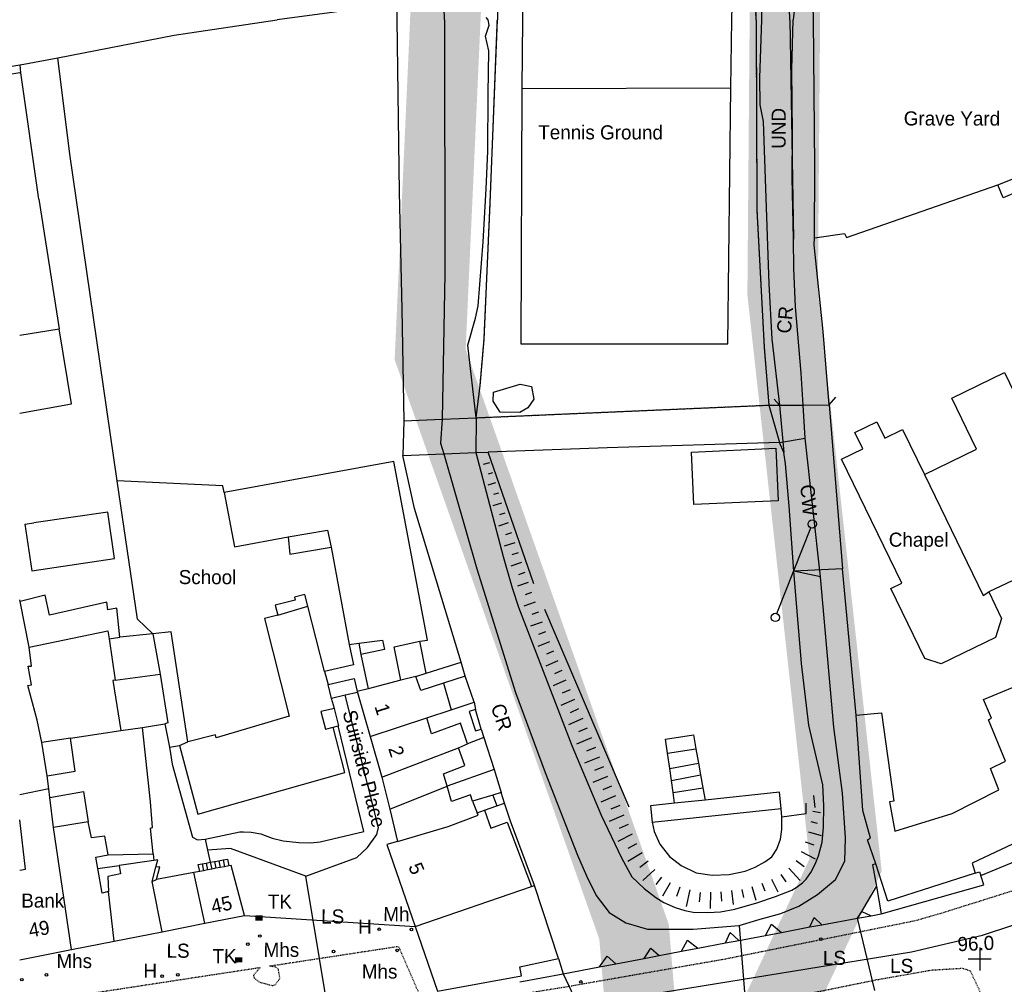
# Model space of a CAD drawing. Header units: metres. Extents: x 611948 to 1225781, y 656699 to 1316021.
# Tile 74 of 169: x 612748 to 612887, y 658706 to 658843. Entities that reach past the tile are written whole.
import ezdxf

# ---------------------------------------------------------------- set-up
doc = ezdxf.new("R2010")
doc.units = ezdxf.units.M
doc.linetypes.add('4696-07$0$PECK', pattern=[0.2, 0.1, -0.1])
doc.linetypes.add('4696-12$0$PECK', pattern=[0.2, 0.1, -0.1])
for name, color, linetype in [('- EXTENT OF CHANNEL SURVEY', 150, 'Continuous'), ('4696-07$0$GEN_LIN_D', 253, 'Continuous'), ('4696-07$0$GEN_PCK_D', 253, '4696-07$0$PECK'), ('4696-07$0$OTHER_SYM', 253, 'Continuous'), ('4696-07$0$TOWNLAND', 253, 'Continuous'), ('4696-07$0$WATER_FTR', 253, 'Continuous'), ('4696-11$0$BLD_OTL_S', 253, 'Continuous'), ('4696-11$0$GEN_LIN_D', 253, 'Continuous'), ('4696-12$0$BDY_SYM', 253, 'Continuous'), ('4696-12$0$BLD_INN_W', 253, 'Continuous'), ('4696-12$0$BLD_OTL_P', 253, 'Continuous'), ('4696-12$0$BLD_OTL_S', 253, 'Continuous'), ('4696-12$0$GEN_LIN_D', 253, 'Continuous'), ('4696-12$0$GEN_PCK_D', 253, '4696-12$0$PECK'), ('4696-12$0$HT_CTRL', 253, 'Continuous'), ('4696-12$0$MNR_LN_DT', 253, 'Continuous'), ('4696-12$0$OTHER_SYM', 253, 'Continuous'), ('4696-12$0$POLE_SYMB', 253, 'Continuous'), ('4696-12$0$ROADS', 253, 'Continuous'), ('4696-12$0$ROADS_CTR', 253, 'Continuous'), ('4696-12$0$ROADS_PCK', 253, '4696-12$0$PECK'), ('4696-12$0$TOWNLAND', 253, 'Continuous'), ('4696-12$0$WATER_FTR', 253, 'Continuous')]:
    doc.layers.add(name, color=color, linetype=linetype)
doc.styles.add('4696-12$0$STANDARD', font='txt')

# ---------------------------------------------------------------- blocks, each defined once
blk = doc.blocks.new('4696-07')
at = {"layer": '4696-07$0$GEN_LIN_D', "flags": 128}
for points in [[(612814.36, 658958.738), (612810.613, 658959.278), (612808.731, 658959.399), (612808.844, 658956.279), (612808.912, 658949.798), (612810.063, 658945.009), (612810.544, 658944.994), (612813.312, 658923.299), (612813.657, 658919.042), (612813.743, 658916.562), (612815.32, 658892.113), (612815.74, 658884.496), (612815.857, 658875.335), (612815.679, 658863.671), (612815.71, 658860.81), (612815.515, 658843.119)], [(612808.008, 658843.119), (612807.276, 658871.444), (612807.278, 658880.806), (612806.94, 658890.085), (612806.908, 658898.826), (612807.068, 658902.628), (612806.962, 658905.048)], [(612860.383, 658843.119), (612859.814, 658867.076), (612859.825, 658871.697), (612859.703, 658875.676), (612859.592, 658888.158), (612859.397, 658897.178), (612859.731, 658897.761)], [(612857.05, 658843.119), (612856.712, 658853.82), (612856.889, 658870.886), (612857.12, 658874.116)], [(612820.874, 658849.062), (612819.044, 658846.282), (612819.079, 658843.119)], [(612848.78, 658843.119), (612848.921, 658849.057)], [(612852.244, 658843.119), (612852.098, 658849.351)], [(612801.229, 658845.375), (612784.251, 658843.119)], [(612801.229, 658845.375), (612801.23, 658843.119)]]:
    blk.add_lwpolyline(points, dxfattribs=at)
at = {"layer": '4696-07$0$GEN_PCK_D', "flags": 128}
for points in [[(612814.36, 658958.738), (612810.613, 658959.278), (612808.731, 658959.399), (612808.844, 658956.279), (612808.912, 658949.798), (612810.063, 658945.009), (612810.544, 658944.994), (612813.312, 658923.299), (612813.657, 658919.042), (612813.743, 658916.562), (612815.32, 658892.113), (612815.74, 658884.496), (612815.857, 658875.335), (612815.679, 658863.671), (612815.71, 658860.81), (612815.515, 658843.119)], [(612852.244, 658843.119), (612852.098, 658849.351)]]:
    blk.add_lwpolyline(points, dxfattribs=at)
at = {"layer": '4696-07$0$OTHER_SYM', "flags": 128}
blk.add_lwpolyline([(612860.383, 658843.119), (612859.814, 658867.076), (612859.825, 658871.697), (612859.703, 658875.676), (612859.592, 658888.158), (612859.397, 658897.178), (612859.731, 658897.761)], dxfattribs=at)
at = {"layer": '4696-07$0$TOWNLAND', "flags": 128}
for points in [[(612808.008, 658843.119), (612807.276, 658871.444), (612807.278, 658880.806), (612806.94, 658890.085), (612806.908, 658898.826), (612807.068, 658902.628), (612806.962, 658905.048)], [(612857.12, 658874.116), (612857.46, 658858.769), (612857.431, 658849.668), (612857.687, 658844.79), (612857.495, 658843.119)]]:
    blk.add_lwpolyline(points, dxfattribs=at)
at = {"layer": '4696-07$0$WATER_FTR', "flags": 128}
for points in [[(612814.228, 658843.119), (612813.923, 658843.448)], [(612808.008, 658843.119), (612807.276, 658871.444), (612807.278, 658880.806), (612806.94, 658890.085), (612806.908, 658898.826), (612807.068, 658902.628), (612806.962, 658905.048)], [(612860.383, 658843.119), (612859.814, 658867.076), (612859.825, 658871.697), (612859.703, 658875.676), (612859.592, 658888.158), (612859.397, 658897.178), (612859.731, 658897.761)], [(612857.05, 658843.119), (612856.712, 658853.82), (612856.889, 658870.886), (612857.12, 658874.116)], [(612852.693, 658872.642), (612853.097, 658872.326), (612853.745, 658871.593), (612854.07, 658871.076), (612853.666, 658865.771), (612853.013, 658863.204), (612853.139, 658860.744), (612853.43, 658859.686), (612853.444, 658858.347), (612853.211, 658855.763), (612853.273, 658851.423), (612853.086, 658849.962), (612853.257, 658848.643), (612853.063, 658845.72), (612853.006, 658843.119)], [(612801.229, 658845.375), (612801.23, 658843.119)]]:
    blk.add_lwpolyline(points, dxfattribs=at)
blk = doc.blocks.new('4696-11')
at = {"layer": '4696-11$0$BLD_OTL_S', "flags": 128}
blk.add_lwpolyline([(612747.715, 658835.554), (612722.226, 658831.307)], dxfattribs=at)
at = {"layer": '4696-11$0$GEN_LIN_D', "flags": 128}
blk.add_lwpolyline([(612738.237, 658835.081), (612747.715, 658836.688)], dxfattribs=at)
blk = doc.blocks.new('4696-12$0$13', base_point=(160450.170478, 242323.105036))
blk.add_circle((160450.170478, 242323.105036), 0.187958)
blk = doc.blocks.new('4696-12$0$7', base_point=(160603.36571, 242323.240014))
blk.add_solid([(160602.823673, 242323.621135), (160603.847375, 242323.621135), (160602.826954, 242322.867264), (160603.847375, 242322.882888)])
blk = doc.blocks.new('4696-12$0$43', base_point=(147.36021, 308.857352))
blk.add_line((153.849537, 308.848253), (140.769785, 308.848253))
for centre in [(140.180307, 308.837153), (154.439015, 308.859353)]:
    blk.add_circle(centre, 0.589583)
blk = doc.blocks.new('4696-12$0$35', base_point=(150.27109, 306.896499))
for p, q in [((150.27109, 308.539432), (150.27109, 305.253567)), ((151.914023, 306.896499), (148.62816, 306.896499))]:
    blk.add_line(p, q)
blk = doc.blocks.new('4696-12')
at = {"layer": '4696-12$0$BLD_INN_W', "flags": 128}
for points in [[(612876.139, 658778.55), (612884.487, 658761.333), (612885.263, 658761.858)], [(612785.817, 658769.68), (612791.384, 658770.614), (612791.945, 658768.212)], [(612784.343, 658758.556), (612788.618, 658759.852)], [(612766.614, 658755.924), (612767.663, 658750.179)], [(612760.423, 658755.181), (612761.942, 658755.418)], [(612794.477, 658754.405), (612795.871, 658754.582)], [(612795.871, 658754.582), (612799.218, 658755.008), (612799.476, 658753.668), (612796.137, 658752.986)], [(612795.871, 658754.582), (612796.137, 658752.986)], [(612801.805, 658749.303), (612800.889, 658754.079), (612804.506, 658754.844)], [(612796.137, 658752.986), (612797.183, 658748.106)], [(612761.262, 658749.307), (612767.663, 658750.179)], [(612767.663, 658750.179), (612768.734, 658743.27), (612768.306, 658743.134)], [(612790.983, 658750.562), (612791.502, 658748.706)], [(612801.805, 658749.303), (612797.183, 658748.106)], [(612803.928, 658749.852), (612801.805, 658749.303)], [(612807.865, 658748.891), (612808.949, 658745.128)], [(612797.183, 658748.106), (612795.617, 658747.716)], [(612792.39, 658745.32), (612790.451, 658744.884), (612791.106, 658742.387), (612792.197, 658742.634)], [(612797.448, 658741.331), (612805.504, 658743.968)], [(612770.38, 658740.055), (612771.567, 658740.569)], [(612799.108, 658735.548), (612809.991, 658739.722)], [(612800.241, 658731.014), (612808.376, 658734.275)], [(612811.981, 658732.119), (612812.656, 658730.482)], [(612814.883, 658733.015), (612815.443, 658731.478)], [(612812.656, 658730.482), (612813.715, 658730.86)], [(612801.363, 658726.425), (612808.557, 658728.563), (612812.816, 658730.155), (612812.656, 658730.482)], [(612755.06, 658711.06), (612752.52, 658728.412)], [(612766.532, 658720.74), (612767.022, 658722.757)], [(612766.532, 658720.74), (612767.136, 658721.008)], [(612773.991, 658714.802), (612772.444, 658722.014)], [(612767.954, 658713.608), (612766.532, 658720.74)], [(612803.835, 658714.343), (612820.342, 658720.026)], [(612761.133, 658712.261), (612760.313, 658719.335)]]:
    blk.add_lwpolyline(points, dxfattribs=at)
at = {"layer": '4696-12$0$BLD_OTL_P', "flags": 128}
for points in [[(612785.817, 658769.68), (612786.048, 658767.221), (612791.945, 658768.212)], [(612771.567, 658740.569), (612769.234, 658756.207), (612766.614, 658755.924)], [(612794.477, 658754.405), (612795.101, 658751.493), (612790.983, 658750.562)], [(612791.502, 658748.706), (612795.184, 658749.583), (612795.617, 658747.716)], [(612810.964, 658749.878), (612807.865, 658748.891)], [(612792.911, 658742.821), (612793.037, 658742.854), (612792.39, 658745.32)], [(612792.197, 658742.634), (612792.911, 658742.821)], [(612814.883, 658733.015), (612811.981, 658732.119)], [(612816.048, 658733.375), (612814.883, 658733.015)], [(612837.489, 658729.178), (612855.824, 658731.101)]]:
    blk.add_lwpolyline(points, dxfattribs=at)
at = {"layer": '4696-12$0$BLD_OTL_S', "flags": 128}
for points in [[(612747.715, 658835.554), (612747.871, 658835.58)], [(612750.43, 658817.655), (612747.871, 658835.58)], [(612888.82, 658820.555), (612889.557, 658818.781), (612887.325, 658817.826), (612886.537, 658819.68)], [(612886.537, 658819.68), (612888.82, 658820.555)], [(612750.43, 658817.655), (612753.3, 658799.196)], [(612747.715, 658798.312), (612753.3, 658799.196)], [(612876.139, 658778.55), (612883.529, 658782.148), (612880.014, 658789.369), (612887.483, 658793.005), (612890.998, 658785.784), (612893.602, 658787.052), (612889.648, 658795.174), (612896.404, 658798.464)], [(612814.965, 658790.205), (612818.751, 658791.353), (612820.383, 658791.033), (612820.677, 658789.237), (612819.84, 658787.999), (612818.712, 658787.339), (612815.915, 658787.405), (612814.916, 658788.959), (612814.965, 658790.205)], [(612885.263, 658761.858), (612887.099, 658758.087), (612886.217, 658755.401), (612878.516, 658751.652), (612876.208, 658752.41), (612871.37, 658762.346), (612872.938, 658763.109), (612864.38, 658780.689), (612867.39, 658782.154), (612866.254, 658784.487), (612869.381, 658786.008), (612870.516, 658783.676), (612873.044, 658784.907), (612876.139, 658778.55)], [(612843.062, 658781.723), (612855.027, 658782.259), (612855.361, 658774.799), (612843.396, 658774.264), (612843.062, 658781.723)], [(612804.506, 658754.844), (612805.62, 658754.995), (612800.825, 658780.397), (612776.738, 658775.961)], [(612776.738, 658775.961), (612778.226, 658768.245), (612785.817, 658769.68)], [(612748.457, 658771.467), (612749.428, 658764.858), (612761.194, 658766.586), (612760.223, 658773.195), (612749.742, 658771.656)], [(612748.457, 658771.467), (612749.742, 658771.656)], [(612866.438, 658744.377), (612870.038, 658744.71), (612871.785, 658732.148), (612871.203, 658732.033), (612871.928, 658727.883), (612880.079, 658730.397), (612886.688, 658733.742), (612885.503, 658736.79), (612887.64, 658737.827), (612885.252, 658743.694), (612885.654, 658743.906), (612884.528, 658746.6), (612891.402, 658749.442), (612893.43, 658744.939), (612898.087, 658746.895), (612900.388, 658742.728), (612916.122, 658750.487), (612904.651, 658771.018), (612885.263, 658761.858)], [(612791.945, 658768.212), (612794.477, 658754.405)], [(612761.942, 658755.418), (612761.522, 658759.549), (612760.232, 658759.293), (612760.081, 658760.407), (612751.967, 658758.555), (612751.346, 658761.386), (612747.762, 658760.513)], [(612788.618, 658759.852), (612788.207, 658761.469), (612786.726, 658761.092), (612786.83, 658760.685), (612783.986, 658759.961), (612784.343, 658758.556)], [(612749.068, 658754.021), (612747.762, 658760.513)], [(612784.343, 658758.556), (612782.452, 658758.074), (612785.975, 658744.235), (612775.608, 658741.126), (612775.496, 658741.568), (612771.567, 658740.569)], [(612790.983, 658750.562), (612788.618, 658759.852)], [(612749.068, 658754.021), (612760.22, 658756.32), (612760.423, 658755.181)], [(612766.614, 658755.924), (612761.942, 658755.418)], [(612766.614, 658755.924), (612767.663, 658750.179)], [(612760.423, 658755.181), (612761.262, 658749.307)], [(612805.393, 658750.333), (612804.506, 658754.844)], [(612767.663, 658750.179), (612768.734, 658743.27), (612768.306, 658743.134)], [(612803.928, 658749.852), (612805.393, 658750.333)], [(612761.262, 658749.307), (612760.932, 658749.274), (612762.077, 658742.185)], [(612801.805, 658749.303), (612797.183, 658748.106)], [(612803.928, 658749.852), (612801.805, 658749.303)], [(612807.865, 658748.891), (612804.632, 658747.861), (612803.928, 658749.852)], [(612812.212, 658746.222), (612810.964, 658749.878)], [(612791.991, 658746.741), (612791.502, 658748.706)], [(612797.183, 658748.106), (612795.617, 658747.716)], [(612795.617, 658747.716), (612795.657, 658747.577)], [(612795.657, 658747.577), (612797.448, 658741.331)], [(612792.39, 658745.32), (612791.991, 658746.741)], [(612808.949, 658745.128), (612812.212, 658746.222)], [(612805.504, 658743.968), (612808.949, 658745.128)], [(612812.413, 658745.159), (612811.52, 658744.893), (612812.407, 658742.146), (612813.234, 658742.391)], [(612813.234, 658742.391), (612812.413, 658745.159)], [(612797.448, 658741.331), (612805.504, 658743.968)], [(612811.274, 658740.308), (612810.296, 658743.234), (612806.188, 658741.696), (612805.504, 658743.968)], [(612869.26, 658723.252), (612868.069, 658726.656), (612868.496, 658726.868), (612867.419, 658730.808), (612866.438, 658744.377)], [(612762.077, 658742.185), (612765.142, 658742.582)], [(612765.142, 658742.582), (612766.271, 658742.779)], [(612766.271, 658742.779), (612768.306, 658743.134)], [(612768.306, 658743.134), (612768.963, 658739.795)], [(612793.886, 658736.195), (612792.197, 658742.634)], [(612754.912, 658741.089), (612750.835, 658740.494)], [(612751.624, 658735.76), (612750.835, 658740.494)], [(612751.624, 658735.76), (612755.598, 658736.405), (612754.912, 658741.089)], [(612797.448, 658741.331), (612799.108, 658735.548)], [(612768.963, 658739.795), (612770.38, 658740.055)], [(612770.38, 658740.055), (612773.005, 658730.306), (612793.886, 658736.195)], [(612799.108, 658735.548), (612809.991, 658739.722)], [(612808.376, 658734.275), (612807.861, 658736.042), (612810.884, 658737.226), (612809.991, 658739.722)], [(612809.991, 658739.722), (612811.274, 658740.308)], [(612799.108, 658735.548), (612800.241, 658731.014)], [(612751.853, 658733.894), (612747.715, 658733.042)], [(612751.971, 658732.642), (612751.853, 658733.894)], [(612800.241, 658731.014), (612808.376, 658734.275)], [(612811.981, 658732.119), (612811.686, 658733.051), (612809.015, 658732.079), (612808.376, 658734.275)], [(612855.824, 658731.101), (612855.583, 658733.398), (612845.001, 658732.273)], [(612752.52, 658728.412), (612751.971, 658732.642)], [(612816.513, 658731.861), (612816.048, 658733.375)], [(612845.001, 658732.273), (612840.685, 658731.841)], [(612800.241, 658731.014), (612801.363, 658726.425)], [(612812.656, 658730.482), (612813.715, 658730.86)], [(612813.715, 658730.86), (612815.443, 658731.478)], [(612813.715, 658730.86), (612814.598, 658728.295), (612816.912, 658729.142), (612820.342, 658720.026)], [(612815.443, 658731.478), (612816.513, 658731.861)], [(612840.685, 658731.841), (612837.248, 658731.474), (612837.489, 658729.178)], [(612901.882, 658728.915), (612900.704, 658731.709), (612882.9, 658723.346), (612883.336, 658721.932)], [(612747.715, 658722.366), (612748.521, 658722.465), (612747.715, 658729.472)], [(612757.456, 658729.231), (612752.52, 658728.412)], [(612760.251, 658724.516), (612759.812, 658727.173), (612757.887, 658726.954), (612757.456, 658729.231)], [(612801.363, 658726.425), (612808.557, 658728.563), (612812.816, 658730.155), (612812.656, 658730.482)], [(612755.06, 658711.06), (612752.52, 658728.412)], [(612801.363, 658726.425), (612799.829, 658725.969), (612803.835, 658714.343)], [(612758.812, 658722.589), (612758.532, 658724.173), (612760.251, 658724.516)], [(612766.768, 658723.726), (612761.833, 658723.026)], [(612767.022, 658722.757), (612767.329, 658723.806), (612766.768, 658723.726)], [(612760.313, 658719.335), (612759.429, 658719.087), (612758.812, 658722.589)], [(612761.833, 658723.026), (612762.038, 658721.811), (612760.216, 658721.441), (612760.313, 658719.335)], [(612766.532, 658720.74), (612767.022, 658722.757)], [(612767.136, 658721.008), (612767.605, 658722.795), (612767.022, 658722.757)], [(612773.79, 658722.269), (612773.262, 658722.169)], [(612774.384, 658722.381), (612773.79, 658722.269)], [(612774.985, 658722.495), (612774.384, 658722.381)], [(612775.573, 658722.607), (612774.985, 658722.495)], [(612776.174, 658722.72), (612775.573, 658722.607)], [(612776.793, 658722.838), (612776.174, 658722.72)], [(612777.397, 658722.952), (612776.793, 658722.838)], [(612779.643, 658715.919), (612777.736, 658723.016), (612777.397, 658722.952)], [(612883.336, 658721.932), (612870.941, 658717.962), (612869.26, 658723.252)], [(612772.444, 658722.014), (612767.136, 658721.008)], [(612773.262, 658722.169), (612772.444, 658722.014)], [(612773.991, 658714.802), (612772.444, 658722.014)], [(612767.954, 658713.608), (612766.532, 658720.74)], [(612803.835, 658714.343), (612820.342, 658720.026)], [(612820.342, 658720.026), (612820.812, 658720.188)], [(612824.215, 658709.803), (612820.812, 658720.188)], [(612761.133, 658712.261), (612760.313, 658719.335)], [(612773.991, 658714.802), (612779.643, 658715.919)], [(612767.954, 658713.608), (612773.991, 658714.802)], [(612803.835, 658714.343), (612807.006, 658705.138), (612818.958, 658707.349), (612818.696, 658708.622), (612824.215, 658709.803)], [(612761.133, 658712.261), (612767.954, 658713.608)], [(612747.715, 658709.612), (612755.06, 658711.06)], [(612755.06, 658711.06), (612761.133, 658712.261)]]:
    blk.add_lwpolyline(points, dxfattribs=at)
at = {"layer": '4696-12$0$GEN_LIN_D', "flags": 128}
for points in [[(612753.109, 658837.703), (612769.635, 658840.916), (612784.25, 658843.119)], [(612801.23, 658843.119), (612801.569, 658818.644), (612801.956, 658802.014), (612802.224, 658786.168)], [(612808.008, 658843.119), (612808.07, 658807.075), (612807.704, 658786.395)], [(612812.504, 658786.594), (612813.066, 658791.103), (612813.634, 658797.721), (612814.507, 658817.173), (612815.515, 658843.119)], [(612819.079, 658843.119), (612818.979, 658833.327)], [(612848.638, 658833.46), (612848.78, 658843.119)], [(612852.244, 658843.119), (612852.356, 658816.065), (612853.388, 658796.628), (612854.05, 658788.387)], [(612857.05, 658843.119), (612857.563, 658811.963)], [(612860.546, 658812.128), (612860.579, 658822.315), (612860.383, 658843.119)], [(612747.764, 658836.697), (612753.109, 658837.703)], [(612761.573, 658777.636), (612754.835, 658824.011), (612753.109, 658837.703)], [(612747.715, 658836.688), (612747.764, 658836.697)], [(612747.871, 658835.58), (612747.764, 658836.697)], [(612818.979, 658833.327), (612818.83, 658797.071), (612848.247, 658797.076), (612848.638, 658833.46)], [(612818.979, 658833.327), (612848.638, 658833.46)], [(612860.546, 658812.128), (612864.8, 658812.754), (612865.066, 658812.201), (612886.537, 658819.68)], [(612858.911, 658788.394), (612858.626, 658792.932), (612857.836, 658802.365), (612857.591, 658807.796), (612857.563, 658811.963)], [(612862.636, 658788.421), (612861.774, 658798.843), (612860.491, 658811.161), (612860.546, 658812.128)], [(612747.715, 658787.223), (612755.073, 658788.576), (612753.3, 658799.196)], [(612862.636, 658788.421), (612863.577, 658789.534)], [(612812.504, 658786.594), (612854.05, 658788.387)], [(612854.05, 658788.387), (612855.564, 658783.059)], [(612854.05, 658788.387), (612855.575, 658788.369)], [(612855.575, 658788.369), (612854.802, 658789.209)], [(612855.575, 658788.369), (612858.911, 658788.394)], [(612858.911, 658788.394), (612862.636, 658788.421)], [(612859.208, 658783.672), (612858.911, 658788.394)], [(612807.704, 658786.395), (612812.504, 658786.594)], [(612812.504, 658786.594), (612812.467, 658781.634)], [(612802.224, 658786.168), (612807.704, 658786.395)], [(612807.704, 658786.395), (612807.45, 658782.979), (612807.899, 658781.46)], [(612855.564, 658783.059), (612831.089, 658782.342), (612814.221, 658781.697)], [(612856.202, 658781.676), (612855.564, 658783.059)], [(612861.363, 658764.006), (612859.208, 658783.672)], [(612802.103, 658781.237), (612807.899, 658781.46)], [(612810.357, 658751.869), (612803.766, 658773.703), (612802.103, 658781.237)], [(612807.899, 658781.46), (612812.467, 658781.634)], [(612807.899, 658781.46), (612812.589, 658765.13), (612818.103, 658747.57), (612822.286, 658736.228), (612826.886, 658724.465), (612828.169, 658721.52), (612829.525, 658718.731), (612831.407, 658716.333), (612833.75, 658714.885), (612836.819, 658713.961), (612843.322, 658713.95), (612849.864, 658714.498)], [(612812.467, 658781.634), (612814.221, 658781.697)], [(612820.688, 658762.994), (612814.221, 658781.697)], [(612857.585, 658764.813), (612856.928, 658774.02), (612856.416, 658780.03), (612856.202, 658781.676)], [(612766.614, 658755.924), (612764.426, 658758.001), (612761.573, 658777.636)], [(612776.738, 658775.961), (612776.557, 658776.944), (612761.573, 658777.636)], [(612864.514, 658765.141), (612857.585, 658764.813)], [(612866.438, 658744.377), (612864.514, 658765.141)], [(612849.864, 658714.498), (612852.817, 658715.401), (612855.746, 658716.176), (612858.289, 658717.247), (612860.946, 658718.88), (612863.517, 658721.018), (612864.831, 658723.639), (612864.937, 658726.943), (612864.521, 658733.285), (612863.3, 658742.658), (612861.363, 658764.006)], [(612747.762, 658760.513), (612747.715, 658760.746)], [(612822.189, 658759.394), (612834.179, 658731.355)], [(612750.835, 658740.494), (612750.207, 658743.63), (612748.881, 658748.58), (612749.413, 658748.668), (612748.898, 658751.324), (612749.406, 658751.335), (612749.068, 658754.021)], [(612805.393, 658750.333), (612810.357, 658751.869)], [(612810.964, 658749.878), (612810.357, 658751.869)], [(612795.657, 658747.577), (612793.923, 658747.194)], [(612793.923, 658747.194), (612791.991, 658746.741)], [(612812.212, 658746.222), (612812.413, 658745.159)], [(612754.912, 658741.089), (612762.077, 658742.185)], [(612766.675, 658724.681), (612766.291, 658728.33), (612766.568, 658728.413), (612766.261, 658732.038), (612765.142, 658742.582)], [(612774.026, 658726.737), (612778.944, 658727.799), (612779.49, 658727.797), (612780.578, 658727.723), (612781.924, 658727.502), (612783.53, 658726.904), (612785.129, 658726.532), (612787.324, 658726.282), (612789.063, 658726.242), (612790.357, 658726.346), (612796.563, 658727.842), (612792.911, 658742.821)], [(612813.234, 658742.391), (612813.618, 658741.197)], [(612813.618, 658741.197), (612811.274, 658740.308)], [(612813.618, 658741.197), (612815.063, 658736.63)], [(612839.664, 658738.961), (612839.375, 658740.966), (612843.363, 658741.542), (612843.708, 658739.566)], [(612768.963, 658739.795), (612769.371, 658737.39), (612772.264, 658727.012), (612772.957, 658726.647), (612774.026, 658726.737)], [(612839.664, 658738.961), (612843.708, 658739.566)], [(612843.708, 658739.566), (612844.064, 658737.53)], [(612839.98, 658736.778), (612839.664, 658738.961)], [(612815.063, 658736.63), (612808.376, 658734.275)], [(612815.063, 658736.63), (612816.048, 658733.375)], [(612839.98, 658736.778), (612844.064, 658737.53)], [(612840.224, 658735.082), (612839.98, 658736.778)], [(612844.064, 658737.53), (612844.353, 658735.875)], [(612751.853, 658733.894), (612751.624, 658735.76)], [(612840.224, 658735.082), (612844.353, 658735.875)], [(612840.473, 658733.358), (612840.224, 658735.082)], [(612844.353, 658735.875), (612844.676, 658734.025)], [(612751.971, 658732.642), (612756.778, 658733.535), (612757.456, 658729.231)], [(612840.473, 658733.358), (612844.676, 658734.025)], [(612844.676, 658734.025), (612845.001, 658732.273)], [(612840.685, 658731.841), (612840.473, 658733.358)], [(612860.411, 658732.967), (612860.576, 658731.243)], [(612820.812, 658720.188), (612817.381, 658729.314), (612816.513, 658731.861)], [(612855.902, 658729.92), (612855.824, 658731.101)], [(612855.902, 658729.92), (612859.35, 658730.403), (612859.369, 658731.878)], [(612837.489, 658729.178), (612837.761, 658727.852), (612838.589, 658726.015), (612839.947, 658724.292), (612841.626, 658723.007), (612843.757, 658721.986), (612846.026, 658721.629), (612848.437, 658721.732), (612850.688, 658722.188), (612852.123, 658722.778), (612853.504, 658723.52), (612854.479, 658724.252), (612855.168, 658725.309), (612855.694, 658726.768), (612855.919, 658728.119), (612855.902, 658729.92)], [(612884.131, 658721.594), (612901.882, 658728.915)], [(612774.026, 658726.737), (612774.382, 658725.205)], [(612774.382, 658725.205), (612774.767, 658723.459)], [(612760.251, 658724.516), (612766.675, 658724.681)], [(612766.675, 658724.681), (612766.768, 658723.726)], [(612775.375, 658723.576), (612775.983, 658723.693)], [(612775.983, 658723.693), (612776.591, 658723.81)], [(612775.983, 658723.693), (612776.174, 658722.72)], [(612776.591, 658723.81), (612777.199, 658723.927), (612777.397, 658722.952)], [(612776.591, 658723.81), (612776.793, 658722.838)], [(612758.812, 658722.589), (612761.833, 658723.026)], [(612773.262, 658722.169), (612773.047, 658723.129), (612773.62, 658723.239)], [(612773.62, 658723.239), (612774.194, 658723.349)], [(612773.62, 658723.239), (612773.79, 658722.269)], [(612774.194, 658723.349), (612774.767, 658723.459)], [(612774.194, 658723.349), (612774.384, 658722.381)], [(612774.767, 658723.459), (612775.375, 658723.576)], [(612774.767, 658723.459), (612774.985, 658722.495)], [(612775.375, 658723.576), (612775.573, 658722.607)], [(612869.26, 658723.252), (612868.782, 658723.103), (612869.32, 658720.029)], [(612869.998, 658716.155), (612884.567, 658720.258), (612884.131, 658721.594)], [(612883.336, 658721.932), (612883.974, 658722.114), (612884.131, 658721.594)], [(612867.254, 658716.484), (612869.32, 658720.029)], [(612869.32, 658720.029), (612869.998, 658716.155)], [(612859.863, 658714.277), (612860.483, 658715.644), (612861.573, 658714.601)], [(612861.573, 658714.601), (612866.659, 658715.524)], [(612866.659, 658715.524), (612867.254, 658716.484)], [(612866.659, 658715.524), (612868.559, 658715.873)], [(612867.254, 658716.484), (612868.559, 658715.873)], [(612868.559, 658715.873), (612869.998, 658716.155)], [(612849.864, 658714.498), (612850.872, 658701.53), (612846.166, 658656.555), (612838.015, 658626.669), (612829.282, 658613.666), (612808.323, 658583.392), (612794.835, 658558.823), (612787.461, 658536.312), (612789.013, 658506.814), (612797.552, 658476.151), (612805.218, 658461.092), (612822.101, 658444.208), (612844.031, 658428.683), (612870.424, 658406.171), (612888.278, 658388.123), (612900.698, 658367.552), (612905.356, 658355.714), (612906.932, 658349.343)], [(612853.569, 658713.087), (612854.433, 658714.699), (612855.833, 658713.515)], [(612855.833, 658713.515), (612859.863, 658714.277)], [(612859.863, 658714.277), (612861.573, 658714.601)], [(612847.911, 658712.017), (612848.565, 658713.479), (612849.79, 658712.372)], [(612849.79, 658712.372), (612853.569, 658713.087)], [(612853.569, 658713.087), (612855.833, 658713.515)], [(612836.346, 658709.81), (612837.283, 658711.278), (612838.502, 658710.224)], [(612841.664, 658710.83), (612842.492, 658712.382), (612843.964, 658711.271)], [(612841.664, 658710.83), (612843.964, 658711.271)], [(612843.964, 658711.271), (612847.911, 658712.017)], [(612847.911, 658712.017), (612849.79, 658712.372)], [(612824.215, 658709.803), (612824.839, 658707.604)], [(612830.022, 658708.597), (612831.084, 658710.153), (612832.318, 658709.037)], [(612832.318, 658709.037), (612836.346, 658709.81)], [(612836.346, 658709.81), (612838.502, 658710.224)], [(612838.502, 658710.224), (612841.664, 658710.83)], [(612824.839, 658707.604), (612830.022, 658708.597)], [(612830.022, 658708.597), (612832.318, 658709.037)], [(612818.715, 658706.48), (612824.839, 658707.604)]]:
    blk.add_lwpolyline(points, dxfattribs=at)
at = {"layer": '4696-12$0$GEN_PCK_D', "flags": 128}
for points in [[(612812.504, 658786.594), (612813.066, 658791.103), (612813.634, 658797.721), (612814.507, 658817.173), (612815.515, 658843.119)], [(612852.244, 658843.119), (612852.356, 658816.065), (612853.388, 658796.628), (612854.05, 658788.387)], [(612812.504, 658786.594), (612854.05, 658788.387)]]:
    blk.add_lwpolyline(points, dxfattribs=at)
at = {"layer": '4696-12$0$MNR_LN_DT', "flags": 128}
for points in [[(612814.395, 658780.183), (612813.487, 658779.935)], [(612814.817, 658778.755), (612814.231, 658778.582)], [(612815.239, 658777.328), (612814.189, 658777.017)], [(612815.661, 658775.901), (612814.988, 658775.695)], [(612816.083, 658774.473), (612814.892, 658774.097)], [(612816.557, 658773.062), (612815.8, 658772.815)], [(612817.034, 658771.653), (612815.7, 658771.204)], [(612817.51, 658770.243), (612816.666, 658769.957)], [(612817.987, 658768.832), (612816.505, 658768.332)], [(612818.463, 658767.423), (612817.555, 658767.116)], [(612818.939, 658766.012), (612817.421, 658765.499)], [(612819.415, 658764.602), (612818.503, 658764.292)], [(612819.892, 658763.192), (612818.368, 658762.671)], [(612820.377, 658761.785), (612819.453, 658761.466)], [(612820.867, 658760.379), (612819.299, 658759.833)], [(612821.358, 658758.974), (612820.401, 658758.636)], [(612821.855, 658757.572), (612820.229, 658756.981)], [(612822.368, 658756.174), (612821.37, 658755.793)], [(612822.903, 658754.785), (612821.272, 658754.11)], [(612823.504, 658753.425), (612822.499, 658752.995)], [(612824.089, 658752.056), (612822.378, 658751.319)], [(612824.654, 658750.679), (612823.606, 658750.229)], [(612825.235, 658749.308), (612823.44, 658748.535)], [(612825.843, 658747.95), (612824.722, 658747.46)], [(612826.451, 658746.592), (612824.51, 658745.729)], [(612827.059, 658745.233), (612825.855, 658744.698)], [(612827.667, 658743.875), (612825.621, 658742.976)], [(612828.274, 658742.516), (612827.024, 658741.972)], [(612828.858, 658741.147), (612826.757, 658740.245)], [(612829.433, 658739.775), (612828.167, 658739.239)], [(612830.008, 658738.401), (612827.893, 658737.516)], [(612830.582, 658737.028), (612829.317, 658736.499)], [(612831.157, 658735.654), (612829.055, 658734.776)], [(612831.731, 658734.282), (612830.476, 658733.753)], [(612832.306, 658732.909), (612830.222, 658732.023)], [(612832.887, 658731.538), (612831.639, 658731.003)], [(612860.283, 658730.703), (612861.404, 658730.55)], [(612833.483, 658730.175), (612831.391, 658729.269)], [(612860.029, 658729.237), (612860.931, 658729.032)], [(612834.079, 658728.811), (612832.817, 658728.257)], [(612834.675, 658727.447), (612832.597, 658726.426)], [(612859.666, 658727.798), (612861.471, 658727.274)], [(612835.271, 658726.083), (612834.04, 658725.411)], [(612858.626, 658725.012), (612860.652, 658723.972)], [(612859.187, 658726.389), (612860.427, 658725.936)], [(612836.059, 658724.827), (612834.056, 658723.552)], [(612857.938, 658723.71), (612859.077, 658722.882)], [(612836.912, 658723.607), (612835.757, 658722.745)], [(612837.852, 658722.455), (612836.165, 658720.869)], [(612856.908, 658722.635), (612858.521, 658720.89)], [(612838.827, 658721.331), (612837.993, 658720.315)], [(612854.419, 658721.068), (612855.323, 658719.269)], [(612855.747, 658721.738), (612856.458, 658720.666)], [(612840.045, 658720.532), (612838.947, 658718.647)], [(612841.402, 658719.92), (612840.931, 658718.625)], [(612842.839, 658719.544), (612842.3, 658717.174)], [(612848.739, 658719.435), (612849.001, 658717.463)], [(612850.219, 658719.604), (612850.449, 658718.479)], [(612851.645, 658720.003), (612852.195, 658718.095)], [(612853.055, 658720.48), (612853.468, 658719.39)], [(612844.286, 658719.196), (612844.147, 658717.869)], [(612845.772, 658719.233), (612845.722, 658716.923)], [(612847.259, 658719.289), (612847.338, 658717.957)]]:
    blk.add_lwpolyline(points, dxfattribs=at)
at = {"layer": '4696-12$0$OTHER_SYM', "flags": 128}
for points in [[(612860.546, 658812.128), (612860.579, 658822.315), (612860.383, 658843.119)], [(612886.537, 658819.68), (612888.82, 658820.555)], [(612860.546, 658812.128), (612864.8, 658812.754), (612865.066, 658812.201), (612886.537, 658819.68)]]:
    blk.add_lwpolyline(points, dxfattribs=at)
at = {"layer": '4696-12$0$ROADS', "flags": 128}
for points in [[(612795.657, 658747.577), (612793.923, 658747.194)], [(612795.657, 658747.577), (612797.448, 658741.331)], [(612793.923, 658747.194), (612791.991, 658746.741)], [(612792.39, 658745.32), (612791.991, 658746.741)], [(612792.911, 658742.821), (612793.037, 658742.854), (612792.39, 658745.32)], [(612774.026, 658726.737), (612778.944, 658727.799), (612779.49, 658727.797), (612780.578, 658727.723), (612781.924, 658727.502), (612783.53, 658726.904), (612785.129, 658726.532), (612787.324, 658726.282), (612789.063, 658726.242), (612790.357, 658726.346), (612796.563, 658727.842), (612792.911, 658742.821)], [(612797.448, 658741.331), (612799.108, 658735.548)], [(612799.108, 658735.548), (612800.241, 658731.014)], [(612800.241, 658731.014), (612801.363, 658726.425)], [(612884.131, 658721.594), (612901.882, 658728.915)], [(612774.026, 658726.737), (612774.382, 658725.205)], [(612801.363, 658726.425), (612799.829, 658725.969), (612803.835, 658714.343)], [(612774.382, 658725.205), (612774.767, 658723.459)], [(612774.767, 658723.459), (612774.985, 658722.495)], [(612775.573, 658722.607), (612774.985, 658722.495)], [(612776.174, 658722.72), (612775.573, 658722.607)], [(612776.793, 658722.838), (612776.174, 658722.72)], [(612777.397, 658722.952), (612776.793, 658722.838)], [(612779.643, 658715.919), (612777.736, 658723.016), (612777.397, 658722.952)], [(612869.998, 658716.155), (612884.567, 658720.258), (612884.131, 658721.594)], [(612773.991, 658714.802), (612779.643, 658715.919)], [(612779.643, 658715.919), (612803.835, 658714.343)], [(612779.643, 658715.919), (612803.835, 658714.343)], [(612861.573, 658714.601), (612866.659, 658715.524)], [(612866.659, 658715.524), (612868.559, 658715.873)], [(612869.113, 658705.237), (612866.659, 658715.524)], [(612868.559, 658715.873), (612869.998, 658716.155)], [(612767.954, 658713.608), (612773.991, 658714.802)], [(612803.835, 658714.343), (612807.006, 658705.138), (612818.958, 658707.349), (612818.696, 658708.622), (612824.215, 658709.803)], [(612855.833, 658713.515), (612859.863, 658714.277)], [(612859.863, 658714.277), (612861.573, 658714.601)], [(612761.133, 658712.261), (612767.954, 658713.608)], [(612849.79, 658712.372), (612853.569, 658713.087)], [(612853.569, 658713.087), (612855.833, 658713.515)], [(612747.715, 658709.612), (612755.06, 658711.06)], [(612755.06, 658711.06), (612761.133, 658712.261)], [(612841.664, 658710.83), (612843.964, 658711.271)], [(612843.964, 658711.271), (612847.911, 658712.017)], [(612847.911, 658712.017), (612849.79, 658712.372)], [(612824.215, 658709.803), (612824.839, 658707.604)], [(612832.318, 658709.037), (612836.346, 658709.81)], [(612836.346, 658709.81), (612838.502, 658710.224)], [(612838.502, 658710.224), (612841.664, 658710.83)], [(612824.839, 658707.604), (612830.022, 658708.597)], [(612830.022, 658708.597), (612832.318, 658709.037)], [(612824.839, 658707.604), (612829.713, 658697.243)]]:
    blk.add_lwpolyline(points, dxfattribs=at)
at = {"layer": '4696-12$0$ROADS_CTR', "flags": 128}
for points in [[(612824.196, 658702.608), (612874.317, 658710.73), (612884.403, 658713.105), (612893.438, 658716.102), (612914.048, 658724.8), (612992.876, 658769.205), (613023.153, 658784.454), (613035.777, 658787.979)], [(612788.316, 658721.513), (612795.557, 658724.155), (612797.087, 658725.583), (612798.42, 658727.396), (612798.652, 658728.391), (612793.923, 658747.194)], [(612788.316, 658721.513), (612777.654, 658725.434), (612774.382, 658725.205)], [(612790.26, 658709.82), (612788.316, 658721.513)], [(612792.077, 658698.891), (612790.26, 658709.82)]]:
    blk.add_lwpolyline(points, dxfattribs=at)
at = {"layer": '4696-12$0$ROADS_PCK', "flags": 128}
for points in [[(612790.26, 658709.82), (612801.469, 658711.533), (612805.377, 658702.556), (612825.209, 658705.783), (612847.758, 658709.728), (612874.871, 658715.195), (612878.759, 658716.32), (612898.036, 658722.379), (612904.794, 658725.853), (612929.631, 658740.213), (612946.495, 658749.776), (612960.167, 658757.719), (612974.07, 658765.566), (612995.193, 658776.644), (613016.472, 658787.649), (613027.553, 658793.199), (613031.518, 658795.445), (613035.052, 658797.655), (613038.157, 658799.755), (613041.306, 658802.11), (613050.12, 658810.329), (613062.973, 658824.402), (613073.142, 658837.046), (613078.346, 658843.118)], [(612751.49, 658703.894), (612781.858, 658708.535), (612780.904, 658707.434), (612780.943, 658707.099), (612781.713, 658706.459), (612783.567, 658705.965), (612783.939, 658706.022), (612784.654, 658706.965), (612784.444, 658708.226), (612784.179, 658708.54), (612783.144, 658708.731), (612790.26, 658709.82)], [(612747.715, 658483.451), (612769.956, 658489.566), (612770.327, 658490.057), (612770.053, 658490.991), (612768.342, 658498.397), (612767.346, 658502.134), (612766.631, 658505.803), (612765.125, 658517.837), (612764.508, 658529.839), (612764.452, 658533.572), (612764.747, 658537.567), (612764.899, 658542.27), (612765.182, 658545.579), (612766.244, 658549.336), (612767.512, 658552.894), (612769.126, 658556.969), (612772.991, 658563.836), (612775.026, 658567.233), (612779.751, 658574.246), (612784.26, 658580.644), (612789.7, 658587.52), (612806.52, 658608.411), (612808.802, 658612.068), (612813.413, 658618.494), (612817.664, 658625.165), (612819.361, 658628.886), (612820.76, 658632.295), (612822.094, 658636.389), (612823.15, 658640.349), (612824.991, 658648.01), (612826.465, 658656.172), (612827.834, 658664.483), (612829.631, 658670.619), (612830.371, 658679.831), (612830.435, 658683.897), (612829.842, 658687.796), (612827.995, 658695.631), (612827.77, 658698.953), (612845.152, 658702.228), (612860.967, 658705.086), (612869.389, 658706.794), (612877.131, 658708.162), (612881.546, 658708.426), (612882.641, 658708.045), (612884.563, 658703.937)]]:
    blk.add_lwpolyline(points, dxfattribs=at)
at = {"layer": '4696-12$0$TOWNLAND', "flags": 128}
for points in [[(612808.008, 658843.119), (612808.07, 658807.075), (612807.704, 658786.395)], [(612857.563, 658811.963), (612857.361, 658820.721), (612857.404, 658826.896), (612857.321, 658836.063), (612857.495, 658843.119)], [(612858.911, 658788.394), (612858.626, 658792.932), (612857.836, 658802.365), (612857.591, 658807.796), (612857.563, 658811.963)], [(612859.208, 658783.672), (612858.911, 658788.394)], [(612807.704, 658786.395), (612807.45, 658782.979), (612807.899, 658781.46)], [(612855.564, 658783.059), (612859.208, 658783.672)], [(612856.202, 658781.676), (612855.564, 658783.059)], [(612807.899, 658781.46), (612812.589, 658765.13), (612818.103, 658747.57), (612822.286, 658736.228), (612826.886, 658724.465), (612828.169, 658721.52), (612829.525, 658718.731), (612831.407, 658716.333), (612833.75, 658714.885), (612836.819, 658713.961), (612843.322, 658713.95), (612849.864, 658714.498)], [(612857.585, 658764.813), (612856.928, 658774.02), (612856.416, 658780.03), (612856.202, 658781.676)], [(612861.363, 658764.006), (612857.585, 658764.813)], [(612849.864, 658714.498), (612852.817, 658715.401), (612855.746, 658716.176), (612858.289, 658717.247), (612860.946, 658718.88), (612863.517, 658721.018), (612864.831, 658723.639), (612864.937, 658726.943), (612864.521, 658733.285), (612863.3, 658742.658), (612861.363, 658764.006)]]:
    blk.add_lwpolyline(points, dxfattribs=at)
at = {"layer": '4696-12$0$WATER_FTR', "flags": 128}
for points in [[(612801.23, 658843.119), (612801.569, 658818.644), (612801.956, 658802.014), (612802.224, 658786.168)], [(612808.008, 658843.119), (612808.07, 658807.075), (612807.704, 658786.395)], [(612812.504, 658786.594), (612811.339, 658796.908), (612812.425, 658800.742), (612812.793, 658802.504), (612813.485, 658811.588), (612813.931, 658819.091), (612814.145, 658824.456), (612814.196, 658832.611), (612814.323, 658838.711), (612813.823, 658840.758), (612814.374, 658842.345), (612814.228, 658843.119)], [(612853.006, 658843.119), (612852.742, 658834.872), (612852.793, 658831.012), (612853.251, 658828.659), (612854.031, 658805.61), (612854.456, 658797.77), (612855.575, 658788.369)], [(612857.05, 658843.119), (612857.563, 658811.963)], [(612860.546, 658812.128), (612860.579, 658822.315), (612860.383, 658843.119)], [(612858.911, 658788.394), (612858.626, 658792.932), (612857.836, 658802.365), (612857.591, 658807.796), (612857.563, 658811.963)], [(612862.636, 658788.421), (612861.774, 658798.843), (612860.491, 658811.161), (612860.546, 658812.128)], [(612855.575, 658788.369), (612858.911, 658788.394)], [(612855.575, 658788.369), (612856.202, 658781.676)], [(612858.911, 658788.394), (612862.636, 658788.421)], [(612859.208, 658783.672), (612858.911, 658788.394)], [(612862.636, 658788.421), (612864.514, 658765.141)], [(612807.704, 658786.395), (612812.504, 658786.594)], [(612812.504, 658786.594), (612812.467, 658781.634)], [(612802.224, 658786.168), (612802.103, 658781.237)], [(612802.224, 658786.168), (612807.704, 658786.395)], [(612807.704, 658786.395), (612807.45, 658782.979), (612807.899, 658781.46)], [(612861.363, 658764.006), (612859.208, 658783.672)], [(612802.103, 658781.237), (612807.899, 658781.46)], [(612810.357, 658751.869), (612803.766, 658773.703), (612802.103, 658781.237)], [(612807.899, 658781.46), (612812.467, 658781.634)], [(612807.899, 658781.46), (612812.589, 658765.13), (612818.103, 658747.57), (612822.286, 658736.228), (612826.886, 658724.465), (612828.169, 658721.52), (612829.525, 658718.731), (612831.407, 658716.333), (612833.75, 658714.885), (612836.819, 658713.961), (612843.322, 658713.95), (612849.864, 658714.498)], [(612812.467, 658781.634), (612816.336, 658766.889), (612817.601, 658762.445), (612818.5, 658759.67), (612826.09, 658740.045), (612830.242, 658730.178), (612833.117, 658724.118), (612834.598, 658721.417), (612836.351, 658719.758), (612838.019, 658718.462), (612839.153, 658717.765), (612840.752, 658717.048), (612842.146, 658716.613), (612843.305, 658716.38), (612845.383, 658716.323), (612847.197, 658716.449), (612849.248, 658716.792), (612852.364, 658717.714), (612854.98, 658718.615), (612857.297, 658719.521), (612857.951, 658719.877), (612858.838, 658720.553), (612859.355, 658721.089), (612859.997, 658722.001), (612860.642, 658723.196), (612861.119, 658724.356), (612861.619, 658726.299), (612861.823, 658728.463), (612861.877, 658731.47), (612861.7, 658734.444), (612859.738, 658742.937), (612858.71, 658751.678), (612857.585, 658764.813)], [(612857.585, 658764.813), (612856.928, 658774.02), (612856.416, 658780.03), (612856.202, 658781.676)], [(612864.514, 658765.141), (612857.585, 658764.813)], [(612866.438, 658744.377), (612864.514, 658765.141)], [(612849.864, 658714.498), (612852.817, 658715.401), (612855.746, 658716.176), (612858.289, 658717.247), (612860.946, 658718.88), (612863.517, 658721.018), (612864.831, 658723.639), (612864.937, 658726.943), (612864.521, 658733.285), (612863.3, 658742.658), (612861.363, 658764.006)], [(612810.964, 658749.878), (612810.357, 658751.869)], [(612812.212, 658746.222), (612810.964, 658749.878)], [(612812.212, 658746.222), (612812.413, 658745.159)], [(612813.234, 658742.391), (612812.413, 658745.159)], [(612869.26, 658723.252), (612868.069, 658726.656), (612868.496, 658726.868), (612867.419, 658730.808), (612866.438, 658744.377)], [(612813.234, 658742.391), (612813.618, 658741.197)], [(612813.618, 658741.197), (612815.063, 658736.63)], [(612815.063, 658736.63), (612816.048, 658733.375)], [(612816.513, 658731.861), (612816.048, 658733.375)], [(612820.812, 658720.188), (612817.381, 658729.314), (612816.513, 658731.861)], [(612869.26, 658723.252), (612868.782, 658723.103), (612869.32, 658720.029)], [(612824.215, 658709.803), (612820.812, 658720.188)], [(612867.254, 658716.484), (612869.32, 658720.029)], [(612859.863, 658714.277), (612860.483, 658715.644), (612861.573, 658714.601)], [(612861.573, 658714.601), (612866.659, 658715.524)], [(612866.659, 658715.524), (612867.254, 658716.484)], [(612869.113, 658705.237), (612866.659, 658715.524)], [(612849.864, 658714.498), (612850.872, 658701.53), (612846.166, 658656.555), (612838.015, 658626.669), (612829.282, 658613.666), (612808.323, 658583.392), (612794.835, 658558.823), (612787.461, 658536.312), (612789.013, 658506.814), (612797.552, 658476.151), (612805.218, 658461.092), (612822.101, 658444.208), (612844.031, 658428.683), (612870.424, 658406.171), (612888.278, 658388.123), (612900.698, 658367.552), (612905.356, 658355.714), (612906.932, 658349.343)], [(612853.569, 658713.087), (612854.433, 658714.699), (612855.833, 658713.515)], [(612855.833, 658713.515), (612859.863, 658714.277)], [(612859.863, 658714.277), (612861.573, 658714.601)], [(612847.911, 658712.017), (612848.565, 658713.479), (612849.79, 658712.372)], [(612849.79, 658712.372), (612853.569, 658713.087)], [(612853.569, 658713.087), (612855.833, 658713.515)], [(612836.346, 658709.81), (612837.283, 658711.278), (612838.502, 658710.224)], [(612841.664, 658710.83), (612842.492, 658712.382), (612843.964, 658711.271)], [(612841.664, 658710.83), (612843.964, 658711.271)], [(612843.964, 658711.271), (612847.911, 658712.017)], [(612847.911, 658712.017), (612849.79, 658712.372)], [(612824.215, 658709.803), (612824.839, 658707.604)], [(612830.022, 658708.597), (612831.084, 658710.153), (612832.318, 658709.037)], [(612832.318, 658709.037), (612836.346, 658709.81)], [(612836.346, 658709.81), (612838.502, 658710.224)], [(612838.502, 658710.224), (612841.664, 658710.83)], [(612824.839, 658707.604), (612830.022, 658708.597)], [(612830.022, 658708.597), (612832.318, 658709.037)], [(612824.839, 658707.604), (612829.713, 658697.243)]]:
    blk.add_lwpolyline(points, dxfattribs=at)
at = {"layer": '4696-12$0$BDY_SYM', "rotation": 248.3900000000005}
blk.add_blockref('4696-12$0$43', (612857.585, 658764.813), dxfattribs=at)
at = {"layer": '4696-12$0$HT_CTRL'}
blk.add_blockref('4696-12$0$35', (612883.983, 658709.727), dxfattribs=at)
at = {"layer": '4696-12$0$OTHER_SYM'}
for name, p in [('4696-12$0$7', (612781.707, 658715.54)), ('4696-12$0$13', (612798.739, 658713.946)), ('4696-12$0$13', (612803.312, 658713.918)), ('4696-12$0$13', (612781.815, 658712.994)), ('4696-12$0$13', (612780.088, 658711.839)), ('4696-12$0$13', (612801.293, 658710.953)), ('4696-12$0$7', (612778.837, 658709.599)), ('4696-12$0$13', (612748.017, 658706.793)), ('4696-12$0$13', (612751.502, 658707.483)), ('4696-12$0$13', (612767.917, 658707.281))]:
    blk.add_blockref(name, p, dxfattribs=at)
at = {"layer": '4696-12$0$POLE_SYMB'}
for p in [(612861.414, 658712.539), (612792.281, 658710.793), (612770.164, 658707.486), (612827.379, 658706.465)]:
    blk.add_blockref('4696-12$0$13', p, dxfattribs=at)
at = {"layer": '4696-12$0$TOWNLAND', "rotation": 248.3900000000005}
blk.add_blockref('4696-12$0$43', (612857.585, 658764.813), dxfattribs=at)
at = {"layer": '4696-12$0$BLD_OTL_S', "style": '4696-12$0$STANDARD'}
for s, rotation, p in [('Chapel', -0.1, (612871.075, 658768.281)), ('School', -0.1, (612770.288, 658762.967)), ('1', -72.40002, (612798.052, 658745.607)), ('2', -72.40002, (612800.01, 658739.623)), ('5', -67.20001, (612802.834, 658722.878)), ('Bank', -0.1, (612747.936, 658717.027)), ('45', 12.2, (612775.116, 658716.176)), ('49', 9.7, (612749.171, 658712.788))]:
    blk.add_text(s, height=2, rotation=rotation, dxfattribs=at).set_placement(p)
at = {"layer": '4696-12$0$GEN_PCK_D', "style": '4696-12$0$STANDARD'}
blk.add_text('Tennis Ground', height=2, rotation=-0.1, dxfattribs=at).set_placement((612821.323, 658826.137))
at = {"layer": '4696-12$0$HT_CTRL', "style": '4696-12$0$STANDARD'}
blk.add_text('96.0', height=2, rotation=2.4, dxfattribs=at).set_placement((612880.878, 658710.826))
at = {"layer": '4696-12$0$OTHER_SYM', "style": '4696-12$0$STANDARD'}
for s, p in [('Grave Yard', (612873.205, 658828.102)), ('TK', (612782.937, 658716.88)), ('Mh', (612799.324, 658715.102)), ('H', (612795.754, 658713.322)), ('TK', (612775.073, 658709.138)), ('Mhs', (612782.337, 658710.033)), ('Mhs', (612752.932, 658708.451)), ('H', (612765.279, 658707.071)), ('Mhs', (612796.275, 658706.961))]:
    blk.add_text(s, height=2, rotation=-0.1, dxfattribs=at).set_placement(p)
at = {"layer": '4696-12$0$POLE_SYMB', "style": '4696-12$0$STANDARD'}
for p in [(612790.51, 658714.768), (612768.568, 658709.911), (612861.722, 658708.888), (612871.274, 658707.755)]:
    blk.add_text('LS', height=2, rotation=-0.1, dxfattribs=at).set_placement(p)
at = {"layer": '4696-12$0$ROADS', "style": '4696-12$0$STANDARD'}
blk.add_text('Suirside Place', height=2, rotation=-75.50002, dxfattribs=at).set_placement((612793.528, 658744.777))
blk.add_text('Suirside Place', height=2, rotation=-75.50002, dxfattribs=at).set_placement((612793.528, 658744.777))
at = {"layer": '4696-12$0$TOWNLAND', "style": '4696-12$0$STANDARD'}
for s, rotation, p in [('UND', 89.80002, (612856.434, 658824.791)), ('CR', 84.70002, (612857.158, 658798.489)), ('CW', -85.00002, (612858.512, 658777.03)), ('CR', -71.50001, (612814.563, 658745.587))]:
    blk.add_text(s, height=2, rotation=rotation, dxfattribs=at).set_placement(p)
blk = doc.blocks.new('OS Mapping')
for name in ['4696-07', '4696-11', '4696-12']:
    blk.add_blockref(name, (0, 0))

msp = doc.modelspace()

# ---------------------------------------------------------------- linework, layer by layer
at = {"layer": '- EXTENT OF CHANNEL SURVEY'}
for points in [[(612878.53, 657995.1, 10, 10, 0), (612861.1, 658073.3, 10, 10, 0), (612882.12, 658191.97, 10, 10, 0), (612892.01, 658278.5, 10, 10, 0), (612910.56, 658337.1, 10, 10, 0), (612887.07, 658389.01, 10, 10, 0), (612825.24, 658444.64, 10, 10, 0), (612796.72, 658484.43, 10, 10, 0), (612786.82, 658556.12, 10, 10, 0), (612820.21, 658616.69, 10, 10, 0), (612838.76, 658667.37, 10, 10, 0), (612834.92, 658713.59, 10, 10, 0), (612805.98, 658795.57, 10, 10, 0), (612809.6, 658875.55, 10, 10, 0), (612804.14, 658929.53, 10, 10, 0), (612799, 658967.12, 10, 10, 0), (612746.69, 659052.35, 0, 0, 0)], [(612838.76, 658667.37, 10, 10, 0), (612864.95, 658723.08, 10, 10, 0), (612856.01, 658804.31, 10, 10, 0), (612856.89, 658910.74, 10, 10, 0), (612845.22, 658959.26, 10, 10, 0), (612799, 658967.12, 0, 0, 0)]]:
    msp.add_lwpolyline(points, format="xyseb", dxfattribs=at)

# ---------------------------------------------------------------- block references
msp.add_blockref('OS Mapping', (0, 0))

doc.saveas('drawing.dxf')
